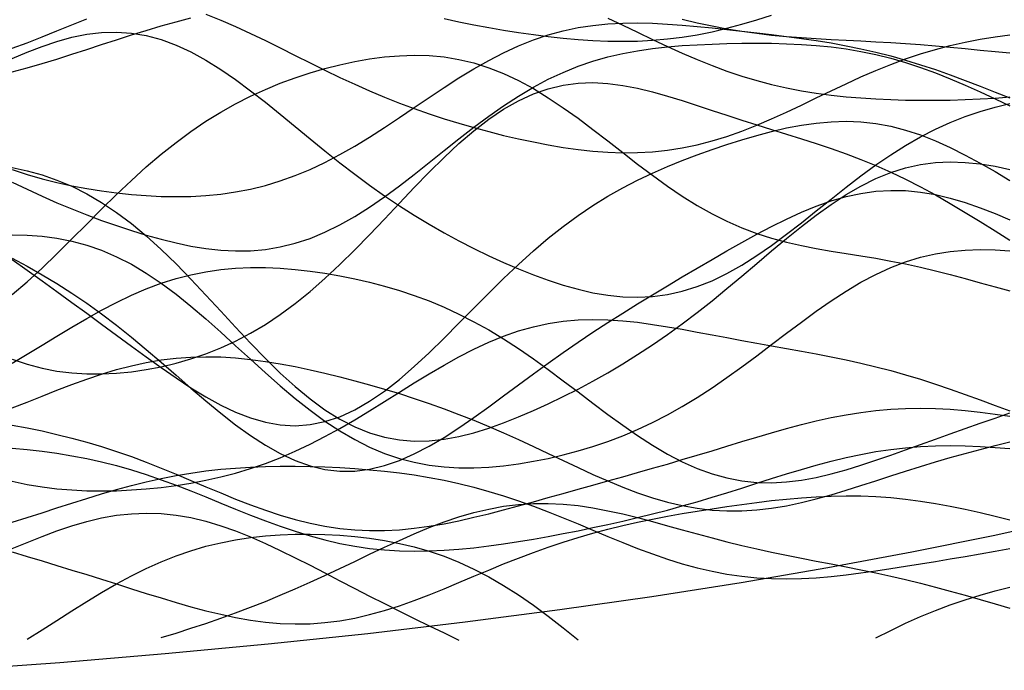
# Model space of a CAD drawing. Extents: x -15.9 to 15.9, y -4.2 to 4.2.
# Tile 10 of 13: x 5.7 to 10.6, y -4.1 to -0.8. Entities that reach past the tile are written whole.
import ezdxf

# ---------------------------------------------------------------- set-up
doc = ezdxf.new("R2010")
doc.units = 0

msp = doc.modelspace()

# ---------------------------------------------------------------- linework, layer by layer
at = {"layer": 'CNC'}
for points in [[(5.63998, -1.04735), (5.71468, -1.02717), (5.78938, -1.00541), (5.86408, -0.9824), (5.93878, -0.95854), (6.01348, -0.9342), (6.08819, -0.90975), (6.16289, -0.88549), (6.23759, -0.86173), (6.31229, -0.83867), (6.38699, -0.81649), (6.46169, -0.79527), (6.5364, -0.77506)], [(5.63998, -0.92846), (5.71468, -0.90096), (5.78938, -0.87185), (5.86408, -0.84164), (5.93878, -0.81085), (6.01348, -0.77999)], [(6.6111, -0.75752), (6.6858, -0.78699), (6.7605, -0.81925), (6.8352, -0.85375), (6.9099, -0.88987), (6.98461, -0.92701), (7.05931, -0.96458), (7.13401, -1.00205), (7.20871, -1.03894), (7.28341, -1.07485), (7.35811, -1.10945), (7.43282, -1.1425), (7.50752, -1.17387), (7.58222, -1.20349), (7.65692, -1.23134), (7.73162, -1.25748), (7.80632, -1.28198), (7.88103, -1.30495), (7.95573, -1.32647), (8.03043, -1.34661), (8.10513, -1.3654), (8.17983, -1.38283), (8.25453, -1.3988), (8.32924, -1.41319), (8.40394, -1.42579), (8.47864, -1.43636), (8.55334, -1.44461), (8.62804, -1.45023), (8.70274, -1.4529), (8.77745, -1.45232), (8.85215, -1.44823), (8.92685, -1.44041), (9.00155, -1.42874), (9.07625, -1.41319), (9.15095, -1.3938), (9.22566, -1.37075), (9.30036, -1.34432), (9.37506, -1.3149), (9.44976, -1.28296), (9.52446, -1.24905), (9.59916, -1.21379), (9.67387, -1.17782), (9.74857, -1.14181), (9.82327, -1.10638), (9.89797, -1.07214), (9.97267, -1.03961), (10.04737, -1.00923), (10.12208, -0.98136), (10.19678, -0.95622), (10.27148, -0.93393), (10.34618, -0.91448), (10.42088, -0.89776), (10.49558, -0.88357), (10.57029, -0.87162), (10.64499, -0.86157)], [(7.80632, -0.77926), (7.88103, -0.79543), (7.95573, -0.81047), (8.03043, -0.82443), (8.10513, -0.83735), (8.17983, -0.84921), (8.25453, -0.85997), (8.32924, -0.86953), (8.40394, -0.87777), (8.47864, -0.88451), (8.55334, -0.88955), (8.62804, -0.89266), (8.70274, -0.89364), (8.77745, -0.89226), (8.85215, -0.88835), (8.92685, -0.88175), (9.00155, -0.87239), (9.07625, -0.86023), (9.15095, -0.84533), (9.22566, -0.82782), (9.30036, -0.8079), (9.37506, -0.78587), (9.44976, -0.76207)], [(8.62804, -0.778), (8.70274, -0.81294), (8.77745, -0.84846), (8.85215, -0.88398), (8.92685, -0.91889), (9.00155, -0.95267), (9.07625, -0.98483), (9.15095, -1.01497), (9.22566, -1.04277), (9.30036, -1.068), (9.37506, -1.09053), (9.44976, -1.11031), (9.52446, -1.1274), (9.59916, -1.1419), (9.67387, -1.15399), (9.74857, -1.16388), (9.82327, -1.17179), (9.89797, -1.17797), (9.97267, -1.18263), (10.04737, -1.18597), (10.12208, -1.18813), (10.19678, -1.18922), (10.27148, -1.18927), (10.34618, -1.18828), (10.42088, -1.18618), (10.49558, -1.18286), (10.57029, -1.1782), (10.64499, -1.17202)], [(9.00155, -0.78203), (9.07625, -0.80012), (9.15095, -0.81633), (9.22566, -0.83059), (9.30036, -0.84288), (9.37506, -0.85327), (9.44976, -0.8619), (9.52446, -0.869), (9.59916, -0.87482), (9.67387, -0.87966), (9.74857, -0.88384), (9.82327, -0.88766), (9.89797, -0.89143), (9.97267, -0.89541), (10.04737, -0.89978), (10.12208, -0.90471), (10.19678, -0.91025), (10.27148, -0.9164), (10.34618, -0.92309), (10.42088, -0.93016), (10.49558, -0.93739), (10.57029, -0.94453), (10.64499, -0.95128)], [(5.63998, -1.53705), (5.71468, -1.56155), (5.78938, -1.5832), (5.86408, -1.60217), (5.93878, -1.61861), (6.01348, -1.63272), (6.08819, -1.64462), (6.16289, -1.65444), (6.23759, -1.66222), (6.31229, -1.66794), (6.38699, -1.67152), (6.46169, -1.67278), (6.5364, -1.67151), (6.6111, -1.66744), (6.6858, -1.66024), (6.7605, -1.64962), (6.8352, -1.63527), (6.9099, -1.61692), (6.98461, -1.5944), (7.05931, -1.56759), (7.13401, -1.5365), (7.20871, -1.50125), (7.28341, -1.46211), (7.35811, -1.41945), (7.43282, -1.3738), (7.50752, -1.32578), (7.58222, -1.27612), (7.65692, -1.22561), (7.73162, -1.17509), (7.80632, -1.12541), (7.88103, -1.07741), (7.95573, -1.03186), (8.03043, -0.98946), (8.10513, -0.95081), (8.17983, -0.91637), (8.25453, -0.88646), (8.32924, -0.86126), (8.40394, -0.8408), (8.47864, -0.82496), (8.55334, -0.81349), (8.62804, -0.80603), (8.70274, -0.80217), (8.77745, -0.80139), (8.85215, -0.80318), (8.92685, -0.80703), (9.00155, -0.81244), (9.07625, -0.819), (9.15095, -0.82633), (9.22566, -0.83419), (9.30036, -0.84241), (9.37506, -0.85093), (9.44976, -0.85978), (9.52446, -0.8691), (9.59916, -0.87907), (9.67387, -0.88993), (9.74857, -0.90196), (9.82327, -0.91542), (9.89797, -0.93056), (9.97267, -0.94758), (10.04737, -0.96661), (10.12208, -0.98769), (10.19678, -1.01079), (10.27148, -1.03575), (10.34618, -1.06236), (10.42088, -1.09028), (10.49558, -1.11912), (10.57029, -1.14844), (10.64499, -1.17776)], [(5.63998, -0.97982), (5.71468, -0.94812), (5.78938, -0.91917), (5.86408, -0.8939), (5.93878, -0.87325), (6.01348, -0.85807), (6.08819, -0.84912), (6.16289, -0.84699), (6.23759, -0.85212), (6.31229, -0.86476), (6.38699, -0.88492), (6.46169, -0.91244), (6.5364, -0.94693), (6.6111, -0.98785), (6.6858, -1.03445), (6.7605, -1.08591), (6.8352, -1.14129), (6.9099, -1.19962), (6.98461, -1.2599), (7.05931, -1.32118), (7.13401, -1.3826), (7.20871, -1.44335), (7.28341, -1.50279), (7.35811, -1.56037), (7.43282, -1.61573), (7.50752, -1.66861), (7.58222, -1.71889), (7.65692, -1.76656), (7.73162, -1.81169), (7.80632, -1.8544), (7.88103, -1.89482), (7.95573, -1.9331), (8.03043, -1.96931), (8.10513, -2.00349), (8.17983, -2.03557), (8.25453, -2.06538), (8.32924, -2.09267), (8.40394, -2.11707), (8.47864, -2.13813), (8.55334, -2.15534), (8.62804, -2.16814), (8.70274, -2.17597), (8.77745, -2.1783), (8.85215, -2.17466), (8.92685, -2.16466), (9.00155, -2.14807), (9.07625, -2.12479), (9.15095, -2.09491), (9.22566, -2.0587), (9.30036, -2.0166), (9.37506, -1.96924), (9.44976, -1.91741), (9.52446, -1.86204), (9.59916, -1.80414), (9.67387, -1.74478), (9.74857, -1.68508), (9.82327, -1.6261), (9.89797, -1.56884), (9.97267, -1.51422), (10.04737, -1.46297), (10.12208, -1.41569), (10.19678, -1.37279), (10.27148, -1.33447), (10.34618, -1.30075), (10.42088, -1.27146), (10.49558, -1.24628), (10.57029, -1.22476), (10.64499, -1.20634)], [(5.63998, -1.59963), (5.71468, -1.63635), (5.78938, -1.67107), (5.86408, -1.7039), (5.93878, -1.73497), (6.01348, -1.7644), (6.08819, -1.79226), (6.16289, -1.81856), (6.23759, -1.84322), (6.31229, -1.86609), (6.38699, -1.88689), (6.46169, -1.90528), (6.5364, -1.92082), (6.6111, -1.93302), (6.6858, -1.94134), (6.7605, -1.94524), (6.8352, -1.94418), (6.9099, -1.93772), (6.98461, -1.92545), (7.05931, -1.90712), (7.13401, -1.8826), (7.20871, -1.85193), (7.28341, -1.81529), (7.35811, -1.77307), (7.43282, -1.72581), (7.50752, -1.67421), (7.58222, -1.61909), (7.65692, -1.56138), (7.73162, -1.50208), (7.80632, -1.44222), (7.88103, -1.38284), (7.95573, -1.32492), (8.03043, -1.26935), (8.10513, -1.21692), (8.17983, -1.16829), (8.25453, -1.12395), (8.32924, -1.08422), (8.40394, -1.04926), (8.47864, -1.01905), (8.55334, -0.99345), (8.62804, -0.97216), (8.70274, -0.9548), (8.77745, -0.94091), (8.85215, -0.93001), (8.92685, -0.92161), (9.00155, -0.91524), (9.07625, -0.91051), (9.15095, -0.90708), (9.22566, -0.90474), (9.30036, -0.90338), (9.37506, -0.90298), (9.44976, -0.90365), (9.52446, -0.90557), (9.59916, -0.90901), (9.67387, -0.91426), (9.74857, -0.92167), (9.82327, -0.93153), (9.89797, -0.94413), (9.97267, -0.95968), (10.04737, -0.9783), (10.12208, -1.00001), (10.19678, -1.02472), (10.27148, -1.05221), (10.34618, -1.08215), (10.42088, -1.11411), (10.49558, -1.14757), (10.57029, -1.18195), (10.64499, -1.21663)], [(5.63998, -2.16366), (5.71468, -2.09983), (5.78938, -2.03138), (5.86408, -1.95953), (5.93878, -1.88553), (6.01348, -1.81064), (6.08819, -1.73603), (6.16289, -1.66281), (6.23759, -1.59195), (6.31229, -1.52423), (6.38699, -1.4603), (6.46169, -1.40059), (6.5364, -1.34535), (6.6111, -1.29469), (6.6858, -1.24853), (6.7605, -1.2067), (6.8352, -1.16894), (6.9099, -1.13494), (6.98461, -1.10439), (7.05931, -1.07698), (7.13401, -1.05248), (7.20871, -1.03076), (7.28341, -1.01175), (7.35811, -0.99552), (7.43282, -0.98225), (7.50752, -0.97221), (7.58222, -0.96576), (7.65692, -0.96334), (7.73162, -0.96537), (7.80632, -0.97229), (7.88103, -0.98451), (7.95573, -1.00232), (8.03043, -1.02592), (8.10513, -1.05536), (8.17983, -1.09052), (8.25453, -1.13112), (8.32924, -1.17669), (8.40394, -1.22658), (8.47864, -1.28002), (8.55334, -1.33608), (8.62804, -1.39377), (8.70274, -1.45202), (8.77745, -1.50976), (8.85215, -1.56599), (8.92685, -1.61976), (9.00155, -1.67025), (9.07625, -1.71681), (9.15095, -1.75896), (9.22566, -1.79644), (9.30036, -1.82919), (9.37506, -1.85735), (9.44976, -1.88126), (9.52446, -1.90141), (9.59916, -1.91844), (9.67387, -1.93307), (9.74857, -1.94606), (9.82327, -1.95818), (9.89797, -1.97016), (9.97267, -1.98263), (10.04737, -1.99611), (10.12208, -2.01093), (10.19678, -2.0273), (10.27148, -2.04519), (10.34618, -2.06442), (10.42088, -2.08462), (10.49558, -2.10528), (10.57029, -2.12575), (10.64499, -2.14531)], [(5.63998, -2.48825), (5.71468, -2.5142), (5.78938, -2.5342), (5.86408, -2.54864), (5.93878, -2.55793), (6.01348, -2.56251), (6.08819, -2.56278), (6.16289, -2.5591), (6.23759, -2.55174), (6.31229, -2.54087), (6.38699, -2.52653), (6.46169, -2.50866), (6.5364, -2.48711), (6.6111, -2.46162), (6.6858, -2.43188), (6.7605, -2.39758), (6.8352, -2.35838), (6.9099, -2.31403), (6.98461, -2.26436), (7.05931, -2.20933), (7.13401, -2.14905), (7.20871, -2.0838), (7.28341, -2.01407), (7.35811, -1.94054), (7.43282, -1.86404), (7.50752, -1.78561), (7.58222, -1.7064), (7.65692, -1.62764), (7.73162, -1.55063), (7.80632, -1.47667), (7.88103, -1.40701), (7.95573, -1.34279), (8.03043, -1.28501), (8.10513, -1.2345), (8.17983, -1.19185), (8.25453, -1.15744), (8.32924, -1.13138), (8.40394, -1.11355), (8.47864, -1.10359), (8.55334, -1.10095), (8.62804, -1.10489), (8.70274, -1.11455), (8.77745, -1.12899), (8.85215, -1.14724), (8.92685, -1.16832), (9.00155, -1.19135), (9.07625, -1.21553), (9.15095, -1.2402), (9.22566, -1.26487), (9.30036, -1.28923), (9.37506, -1.31314), (9.44976, -1.33664), (9.52446, -1.35991), (9.59916, -1.38328), (9.67387, -1.40716), (9.74857, -1.43201), (9.82327, -1.4583), (9.89797, -1.48648), (9.97267, -1.51692), (10.04737, -1.5499), (10.12208, -1.58555), (10.19678, -1.62386), (10.27148, -1.66469), (10.34618, -1.7077), (10.42088, -1.75243), (10.49558, -1.79832), (10.57029, -1.84468), (10.64499, -1.89078)], [(5.63998, -1.98814), (5.71468, -2.04214), (5.78938, -2.096), (5.86408, -2.14991), (5.93878, -2.20402), (6.01348, -2.25843), (6.08819, -2.31316), (6.16289, -2.36811), (6.23759, -2.42303), (6.31229, -2.47752), (6.38699, -2.53101), (6.46169, -2.5828), (6.5364, -2.63203), (6.6111, -2.67777), (6.6858, -2.71899), (6.7605, -2.75465), (6.8352, -2.78373), (6.9099, -2.80528), (6.98461, -2.81847), (7.05931, -2.82264), (7.13401, -2.81731), (7.20871, -2.80226), (7.28341, -2.77749), (7.35811, -2.74327), (7.43282, -2.70013), (7.50752, -2.64882), (7.58222, -2.59031), (7.65692, -2.52574), (7.73162, -2.45637), (7.80632, -2.38355), (7.88103, -2.30863), (7.95573, -2.23295), (8.03043, -2.15777), (8.10513, -2.08422), (8.17983, -2.01327), (8.25453, -1.94569), (8.32924, -1.88207), (8.40394, -1.82276), (8.47864, -1.76793), (8.55334, -1.71755), (8.62804, -1.67144), (8.70274, -1.62928), (8.77745, -1.59067), (8.85215, -1.55517), (8.92685, -1.52234), (9.00155, -1.49177), (9.07625, -1.46314), (9.15095, -1.43622), (9.22566, -1.41091), (9.30036, -1.38725), (9.37506, -1.36542), (9.44976, -1.34571), (9.52446, -1.32852), (9.59916, -1.31435), (9.67387, -1.3037), (9.74857, -1.29711), (9.82327, -1.29508), (9.89797, -1.29803), (9.97267, -1.30626), (10.04737, -1.31995), (10.12208, -1.3391), (10.19678, -1.36356), (10.27148, -1.39296), (10.34618, -1.4268), (10.42088, -1.46441), (10.49558, -1.50501), (10.57029, -1.5477), (10.64499, -1.59157)], [(5.63998, -1.52602), (5.71468, -1.54273), (5.78938, -1.56373), (5.86408, -1.58963), (5.93878, -1.62101), (6.01348, -1.65832), (6.08819, -1.70189), (6.16289, -1.75185), (6.23759, -1.80814), (6.31229, -1.87048), (6.38699, -1.93835), (6.46169, -2.01104), (6.5364, -2.08759), (6.6111, -2.1669), (6.6858, -2.24771), (6.7605, -2.32868), (6.8352, -2.40841), (6.9099, -2.48551), (6.98461, -2.55866), (7.05931, -2.62663), (7.13401, -2.68836), (7.20871, -2.74295), (7.28341, -2.78974), (7.35811, -2.8283), (7.43282, -2.85842), (7.50752, -2.88012), (7.58222, -2.89365), (7.65692, -2.89943), (7.73162, -2.89802), (7.80632, -2.8901), (7.88103, -2.87643), (7.95573, -2.85775), (8.03043, -2.83481), (8.10513, -2.8083), (8.17983, -2.77879), (8.25453, -2.74677), (8.32924, -2.71257), (8.40394, -2.67642), (8.47864, -2.63839), (8.55334, -2.59848), (8.62804, -2.55656), (8.70274, -2.51248), (8.77745, -2.46606), (8.85215, -2.41712), (8.92685, -2.36557), (9.00155, -2.31137), (9.07625, -2.25462), (9.15095, -2.19554), (9.22566, -2.1345), (9.30036, -2.07204), (9.37506, -2.00883), (9.44976, -1.94565), (9.52446, -1.88341), (9.59916, -1.82307), (9.67387, -1.7656), (9.74857, -1.71197), (9.82327, -1.66308), (9.89797, -1.61973), (9.97267, -1.58257), (10.04737, -1.55207), (10.12208, -1.52849), (10.19678, -1.51188), (10.27148, -1.50209), (10.34618, -1.49874), (10.42088, -1.50125), (10.49558, -1.50888), (10.57029, -1.5208), (10.64499, -1.53604)], [(5.63998, -1.98213), (5.71468, -2.02223), (5.78938, -2.06461), (5.86408, -2.10955), (5.93878, -2.15732), (6.01348, -2.2081), (6.08819, -2.26193), (6.16289, -2.31876), (6.23759, -2.37835), (6.31229, -2.44028), (6.38699, -2.50397), (6.46169, -2.56867), (6.5364, -2.63346), (6.6111, -2.69733), (6.6858, -2.75914), (6.7605, -2.81774), (6.8352, -2.87193), (6.9099, -2.92061), (6.98461, -2.96273), (7.05931, -2.99738), (7.13401, -3.02385), (7.20871, -3.04161), (7.28341, -3.05035), (7.35811, -3.05001), (7.43282, -3.04076), (7.50752, -3.02301), (7.58222, -2.99734), (7.65692, -2.96453), (7.73162, -2.92549), (7.80632, -2.88123), (7.88103, -2.83278), (7.95573, -2.7812), (8.03043, -2.72751), (8.10513, -2.67262), (8.17983, -2.61736), (8.25453, -2.56239), (8.32924, -2.50824), (8.40394, -2.45527), (8.47864, -2.40368), (8.55334, -2.35355), (8.62804, -2.30481), (8.70274, -2.25734), (8.77745, -2.21092), (8.85215, -2.16534), (8.92685, -2.12041), (9.00155, -2.07595), (9.07625, -2.0319), (9.15095, -1.98828), (9.22566, -1.94523), (9.30036, -1.90302), (9.37506, -1.86202), (9.44976, -1.82272), (9.52446, -1.7857), (9.59916, -1.75158), (9.67387, -1.72103), (9.74857, -1.69467), (9.82327, -1.67311), (9.89797, -1.65685), (9.97267, -1.64627), (10.04737, -1.64161), (10.12208, -1.64294), (10.19678, -1.65014), (10.27148, -1.66293), (10.34618, -1.68083), (10.42088, -1.70322), (10.49558, -1.72937), (10.57029, -1.75842), (10.64499, -1.78948)], [(5.63998, -1.86476), (5.71468, -1.86627), (5.78938, -1.87153), (5.86408, -1.88119), (5.93878, -1.89585), (6.01348, -1.91601), (6.08819, -1.94208), (6.16289, -1.97429), (6.23759, -2.0127), (6.31229, -2.0572), (6.38699, -2.10745), (6.46169, -2.16294), (6.5364, -2.22297), (6.6111, -2.28667), (6.6858, -2.35304), (6.7605, -2.42101), (6.8352, -2.48941), (6.9099, -2.55711), (6.98461, -2.62298), (7.05931, -2.68596), (7.13401, -2.74511), (7.20871, -2.79963), (7.28341, -2.84889), (7.35811, -2.89242), (7.43282, -2.92994), (7.50752, -2.96135), (7.58222, -2.98673), (7.65692, -3.00627), (7.73162, -3.02031), (7.80632, -3.02926), (7.88103, -3.03357), (7.95573, -3.03374), (8.03043, -3.03023), (8.10513, -3.02343), (8.17983, -3.01371), (8.25453, -3.00131), (8.32924, -2.98639), (8.40394, -2.969), (8.47864, -2.94911), (8.55334, -2.9266), (8.62804, -2.90129), (8.70274, -2.873), (8.77745, -2.8415), (8.85215, -2.80662), (8.92685, -2.76826), (9.00155, -2.72638), (9.07625, -2.68107), (9.15095, -2.63254), (9.22566, -2.58114), (9.30036, -2.52736), (9.37506, -2.47182), (9.44976, -2.41527), (9.52446, -2.35851), (9.59916, -2.30246), (9.67387, -2.24801), (9.74857, -2.19608), (9.82327, -2.14751), (9.89797, -2.10307), (9.97267, -2.06342), (10.04737, -2.02903), (10.12208, -2.00022), (10.19678, -1.97715), (10.27148, -1.95975), (10.34618, -1.94778), (10.42088, -1.94084), (10.49558, -1.93839), (10.57029, -1.93976), (10.64499, -1.94421)], [(5.63998, -2.5082), (5.71468, -2.46424), (5.78938, -2.41911), (5.86408, -2.37361), (5.93878, -2.32855), (6.01348, -2.28473), (6.08819, -2.24292), (6.16289, -2.2038), (6.23759, -2.16796), (6.31229, -2.13588), (6.38699, -2.10788), (6.46169, -2.08419), (6.5364, -2.06488), (6.6111, -2.0499), (6.6858, -2.0391), (6.7605, -2.03225), (6.8352, -2.02906), (6.9099, -2.02922), (6.98461, -2.03239), (7.05931, -2.03828), (7.13401, -2.04665), (7.20871, -2.0573), (7.28341, -2.07013), (7.35811, -2.08512), (7.43282, -2.10232), (7.50752, -2.12188), (7.58222, -2.14397), (7.65692, -2.16883), (7.73162, -2.1967), (7.80632, -2.22783), (7.88103, -2.26239), (7.95573, -2.3005), (8.03043, -2.3422), (8.10513, -2.38739), (8.17983, -2.43585), (8.25453, -2.48722), (8.32924, -2.54101), (8.40394, -2.59659), (8.47864, -2.65321), (8.55334, -2.71002), (8.62804, -2.76613), (8.70274, -2.82057), (8.77745, -2.87241), (8.85215, -2.92075), (8.92685, -2.96474), (9.00155, -3.00366), (9.07625, -3.03692), (9.15095, -3.06406), (9.22566, -3.08484), (9.30036, -3.09915), (9.37506, -3.10709), (9.44976, -3.1089), (9.52446, -3.10501), (9.59916, -3.09593), (9.67387, -3.0823), (9.74857, -3.0648), (9.82327, -3.04415), (9.89797, -3.02107), (9.97267, -2.99623), (10.04737, -2.97023), (10.12208, -2.94358), (10.19678, -2.9167), (10.27148, -2.88986), (10.34618, -2.86322), (10.42088, -2.83683), (10.49558, -2.81063), (10.57029, -2.78448), (10.64499, -2.75817)], [(5.63998, -3.10085), (5.71468, -3.11689), (5.78938, -3.12948), (5.86408, -3.13882), (5.93878, -3.14517), (6.01348, -3.14876), (6.08819, -3.14983), (6.16289, -3.14859), (6.23759, -3.14517), (6.31229, -3.13968), (6.38699, -3.13213), (6.46169, -3.12247), (6.5364, -3.11061), (6.6111, -3.09637), (6.6858, -3.07958), (6.7605, -3.06004), (6.8352, -3.03755), (6.9099, -3.01194), (6.98461, -2.98312), (7.05931, -2.95104), (7.13401, -2.91579), (7.20871, -2.87751), (7.28341, -2.8365), (7.35811, -2.79316), (7.43282, -2.74798), (7.50752, -2.70156), (7.58222, -2.6546), (7.65692, -2.60783), (7.73162, -2.56201), (7.80632, -2.51793), (7.88103, -2.47631), (7.95573, -2.43785), (8.03043, -2.40314), (8.10513, -2.37267), (8.17983, -2.34681), (8.25453, -2.32578), (8.32924, -2.30966), (8.40394, -2.29838), (8.47864, -2.29175), (8.55334, -2.28944), (8.62804, -2.29102), (8.70274, -2.29599), (8.77745, -2.30381), (8.85215, -2.3139), (8.92685, -2.32569), (9.00155, -2.33866), (9.07625, -2.35236), (9.15095, -2.36638), (9.22566, -2.38045), (9.30036, -2.39438), (9.37506, -2.40809), (9.44976, -2.42161), (9.52446, -2.43503), (9.59916, -2.44856), (9.67387, -2.46244), (9.74857, -2.47692), (9.82327, -2.4923), (9.89797, -2.50883), (9.97267, -2.52673), (10.04737, -2.54615), (10.12208, -2.56719), (10.19678, -2.58982), (10.27148, -2.61396), (10.34618, -2.6394), (10.42088, -2.66589), (10.49558, -2.69306), (10.57029, -2.72052), (10.64499, -2.74785)], [(5.63998, -2.73355), (5.71468, -2.70367), (5.78938, -2.67363), (5.86408, -2.644), (5.93878, -2.61536), (6.01348, -2.58829), (6.08819, -2.56333), (6.16289, -2.54094), (6.23759, -2.52152), (6.31229, -2.50538), (6.38699, -2.49273), (6.46169, -2.48368), (6.5364, -2.47822), (6.6111, -2.47629), (6.6858, -2.4777), (6.7605, -2.48224), (6.8352, -2.48962), (6.9099, -2.49954), (6.98461, -2.51168), (7.05931, -2.52575), (7.13401, -2.54148), (7.20871, -2.55864), (7.28341, -2.57705), (7.35811, -2.59661), (7.43282, -2.61724), (7.50752, -2.63895), (7.58222, -2.66178), (7.65692, -2.6858), (7.73162, -2.7111), (7.80632, -2.73778), (7.88103, -2.7659), (7.95573, -2.79549), (8.03043, -2.82654), (8.10513, -2.85895), (8.17983, -2.89256), (8.25453, -2.92711), (8.32924, -2.96227), (8.40394, -2.99764), (8.47864, -3.03272), (8.55334, -3.06698), (8.62804, -3.09985), (8.70274, -3.13074), (8.77745, -3.15909), (8.85215, -3.18433), (8.92685, -3.20599), (9.00155, -3.22366), (9.07625, -3.23703), (9.15095, -3.24589), (9.22566, -3.25016), (9.30036, -3.24989), (9.37506, -3.24523), (9.44976, -3.23647), (9.52446, -3.22396), (9.59916, -3.20817), (9.67387, -3.18961), (9.74857, -3.16883), (9.82327, -3.14641), (9.89797, -3.12288), (9.97267, -3.09876), (10.04737, -3.07451), (10.12208, -3.05052), (10.19678, -3.02709), (10.27148, -3.00443), (10.34618, -2.98265), (10.42088, -2.96177), (10.49558, -2.94176), (10.57029, -2.92248), (10.64499, -2.90377)], [(5.63998, -2.82028), (5.71468, -2.83398), (5.78938, -2.84912), (5.86408, -2.86588), (5.93878, -2.88442), (6.01348, -2.90486), (6.08819, -2.92727), (6.16289, -2.95164), (6.23759, -2.9779), (6.31229, -3.00588), (6.38699, -3.03533), (6.46169, -3.06592), (6.5364, -3.09723), (6.6111, -3.12879), (6.6858, -3.16008), (6.7605, -3.19056), (6.8352, -3.21966), (6.9099, -3.24683), (6.98461, -3.27157), (7.05931, -3.29341), (7.13401, -3.31198), (7.20871, -3.32696), (7.28341, -3.33817), (7.35811, -3.34548), (7.43282, -3.34892), (7.50752, -3.34857), (7.58222, -3.34464), (7.65692, -3.33738), (7.73162, -3.32714), (7.80632, -3.31428), (7.88103, -3.29922), (7.95573, -3.28236), (8.03043, -3.26409), (8.10513, -3.24478), (8.17983, -3.22475), (8.25453, -3.20427), (8.32924, -3.18353), (8.40394, -3.16267), (8.47864, -3.14179), (8.55334, -3.1209), (8.62804, -3.09998), (8.70274, -3.07898), (8.77745, -3.05783), (8.85215, -3.03646), (8.92685, -3.0148), (9.00155, -2.99282), (9.07625, -2.97052), (9.15095, -2.94798), (9.22566, -2.92528), (9.30036, -2.90261), (9.37506, -2.88018), (9.44976, -2.85826), (9.52446, -2.83716), (9.59916, -2.81722), (9.67387, -2.79877), (9.74857, -2.78215), (9.82327, -2.76768), (9.89797, -2.75561), (9.97267, -2.74615), (10.04737, -2.73946), (10.12208, -2.73558), (10.19678, -2.7345), (10.27148, -2.7361), (10.34618, -2.74019), (10.42088, -2.7465), (10.49558, -2.75471), (10.57029, -2.76445), (10.64499, -2.77532)], [(5.63998, -2.93593), (5.71468, -2.94257), (5.78938, -2.95081), (5.86408, -2.96089), (5.93878, -2.97301), (6.01348, -2.98735), (6.08819, -3.00402), (6.16289, -3.02307), (6.23759, -3.04447), (6.31229, -3.06812), (6.38699, -3.09382), (6.46169, -3.12129), (6.5364, -3.15018), (6.6111, -3.18007), (6.6858, -3.21048), (6.7605, -3.24091), (6.8352, -3.27083), (6.9099, -3.29972), (6.98461, -3.32708), (7.05931, -3.35245), (7.13401, -3.37542), (7.20871, -3.39568), (7.28341, -3.41297), (7.35811, -3.42712), (7.43282, -3.43808), (7.50752, -3.44584), (7.58222, -3.4505), (7.65692, -3.45224), (7.73162, -3.45126), (7.80632, -3.44782), (7.88103, -3.44221), (7.95573, -3.43473), (8.03043, -3.42565), (8.10513, -3.41524), (8.17983, -3.40372), (8.25453, -3.39127), (8.32924, -3.37803), (8.40394, -3.36409), (8.47864, -3.34946), (8.55334, -3.33416), (8.62804, -3.31815), (8.70274, -3.30135), (8.77745, -3.28371), (8.85215, -3.26516), (8.92685, -3.24566), (9.00155, -3.2252), (9.07625, -3.20382), (9.15095, -3.18159), (9.22566, -3.15866), (9.30036, -3.13523), (9.37506, -3.11155), (9.44976, -3.0879), (9.52446, -3.06464), (9.59916, -3.0421), (9.67387, -3.02067), (9.74857, -3.00071), (9.82327, -2.98254), (9.89797, -2.96647), (9.97267, -2.95273), (10.04737, -2.94151), (10.12208, -2.9329), (10.19678, -2.92692), (10.27148, -2.9235), (10.34618, -2.9225), (10.42088, -2.9237), (10.49558, -2.92683), (10.57029, -2.93155), (10.64499, -2.93752)], [(5.63998, -3.3068), (5.71468, -3.28371), (5.78938, -3.25981), (5.86408, -3.2355), (5.93878, -3.21122), (6.01348, -3.18737), (6.08819, -3.16436), (6.16289, -3.14254), (6.23759, -3.12224), (6.31229, -3.10368), (6.38699, -3.08707), (6.46169, -3.07251), (6.5364, -3.06006), (6.6111, -3.04971), (6.6858, -3.04138), (6.7605, -3.03497), (6.8352, -3.03035), (6.9099, -3.02737), (6.98461, -3.02588), (7.05931, -3.02576), (7.13401, -3.0269), (7.20871, -3.02923), (7.28341, -3.03273), (7.35811, -3.03742), (7.43282, -3.04336), (7.50752, -3.05066), (7.58222, -3.05946), (7.65692, -3.06991), (7.73162, -3.08217), (7.80632, -3.0964), (7.88103, -3.11271), (7.95573, -3.13121), (8.03043, -3.15192), (8.10513, -3.17481), (8.17983, -3.19978), (8.25453, -3.22665), (8.32924, -3.25516), (8.40394, -3.28497), (8.47864, -3.31568), (8.55334, -3.34684), (8.62804, -3.37796), (8.70274, -3.4085), (8.77745, -3.43796), (8.85215, -3.46583), (8.92685, -3.49164), (9.00155, -3.51497), (9.07625, -3.53548), (9.15095, -3.5529), (9.22566, -3.56706), (9.30036, -3.57787), (9.37506, -3.58537), (9.44976, -3.58963), (9.52446, -3.59086), (9.59916, -3.58929), (9.67387, -3.58524), (9.74857, -3.57904), (9.82327, -3.57105), (9.89797, -3.56163), (9.97267, -3.5511), (10.04737, -3.53978), (10.12208, -3.52791), (10.19678, -3.51571), (10.27148, -3.5033), (10.34618, -3.49077), (10.42088, -3.47814), (10.49558, -3.46537), (10.57029, -3.45239), (10.64499, -3.4391)], [(5.63998, -3.45625), (5.71468, -3.47882), (5.78938, -3.50142), (5.86408, -3.52412), (5.93878, -3.54699), (6.01348, -3.57008), (6.08819, -3.59338), (6.16289, -3.61686), (6.23759, -3.6404), (6.31229, -3.66384), (6.38699, -3.68694), (6.46169, -3.70939), (6.5364, -3.73082), (6.6111, -3.75085), (6.6858, -3.76902), (6.7605, -3.7849), (6.8352, -3.79805), (6.9099, -3.80805), (6.98461, -3.81456), (7.05931, -3.81728), (7.13401, -3.816), (7.20871, -3.81063), (7.28341, -3.80115), (7.35811, -3.78766), (7.43282, -3.77039), (7.50752, -3.74963), (7.58222, -3.72579), (7.65692, -3.69934), (7.73162, -3.67081), (7.80632, -3.64074), (7.88103, -3.60972), (7.95573, -3.57829), (8.03043, -3.54699), (8.10513, -3.51628), (8.17983, -3.48657), (8.25453, -3.4582), (8.32924, -3.4314), (8.40394, -3.40634), (8.47864, -3.38308), (8.55334, -3.36161), (8.62804, -3.34187), (8.70274, -3.32373), (8.77745, -3.30702), (8.85215, -3.29157), (8.92685, -3.2772), (9.00155, -3.26375), (9.07625, -3.25108), (9.15095, -3.23911), (9.22566, -3.22781), (9.30036, -3.2172), (9.37506, -3.20735), (9.44976, -3.1984), (9.52446, -3.19053), (9.59916, -3.18393), (9.67387, -3.17884), (9.74857, -3.17548), (9.82327, -3.17407), (9.89797, -3.17477), (9.97267, -3.17773), (10.04737, -3.18302), (10.12208, -3.19064), (10.19678, -3.20051), (10.27148, -3.2125), (10.34618, -3.22639), (10.42088, -3.24189), (10.49558, -3.25868), (10.57029, -3.27638), (10.64499, -3.2946)], [(6.38699, -3.88556), (6.46169, -3.86298), (6.5364, -3.83935), (6.6111, -3.81468), (6.6858, -3.78892), (6.7605, -3.76202), (6.8352, -3.73389), (6.9099, -3.70447), (6.98461, -3.67375), (7.05931, -3.64174), (7.13401, -3.60852), (7.20871, -3.57426), (7.28341, -3.53918), (7.35811, -3.5036), (7.43282, -3.46793), (7.50752, -3.43262), (7.58222, -3.3982), (7.65692, -3.3652), (7.73162, -3.33421), (7.80632, -3.30577), (7.88103, -3.28041), (7.95573, -3.2586), (8.03043, -3.24071), (8.10513, -3.22703), (8.17983, -3.21775), (8.25453, -3.21291), (8.32924, -3.21244), (8.40394, -3.21617), (8.47864, -3.22378), (8.55334, -3.23487), (8.62804, -3.24898), (8.70274, -3.26555), (8.77745, -3.28403), (8.85215, -3.30383), (8.92685, -3.32442), (9.00155, -3.34526), (9.07625, -3.36593), (9.15095, -3.38606), (9.22566, -3.40538), (9.30036, -3.42374), (9.37506, -3.44106), (9.44976, -3.45739), (9.52446, -3.47284), (9.59916, -3.48763), (9.67387, -3.50199), (9.74857, -3.51621), (9.82327, -3.53058), (9.89797, -3.54538), (9.97267, -3.56087), (10.04737, -3.57722), (10.12208, -3.59457), (10.19678, -3.61296), (10.27148, -3.63235), (10.34618, -3.65263), (10.42088, -3.6736), (10.49558, -3.69498), (10.57029, -3.71647), (10.64499, -3.7377)], [(5.33394, -4.05008), (5.87822, -4.01051), (6.40774, -3.9664), (6.92309, -3.9178), (7.42467, -3.86475), (7.91273, -3.8073), (8.38742, -3.7455), (8.84882, -3.6794), (9.29692, -3.60908), (9.73169, -3.53458), (10.15305, -3.45597), (10.56091, -3.37333), (10.95514, -3.28672)], [(5.63998, -3.43913), (5.71468, -3.40806), (5.78938, -3.3782), (5.86408, -3.35032), (5.93878, -3.32513), (6.01348, -3.30333), (6.08819, -3.28555), (6.16289, -3.27232), (6.23759, -3.26404), (6.31229, -3.26101), (6.38699, -3.26335), (6.46169, -3.27106), (6.5364, -3.28397), (6.6111, -3.30182), (6.6858, -3.3242), (6.7605, -3.35062), (6.8352, -3.38051), (6.9099, -3.4133), (6.98461, -3.44837), (7.05931, -3.48513), (7.13401, -3.52304), (7.20871, -3.5616), (7.28341, -3.60042), (7.35811, -3.63916), (7.43282, -3.6776), (7.50752, -3.71558), (7.58222, -3.75303), (7.65692, -3.78996), (7.73162, -3.82638), (7.80632, -3.86236), (7.88103, -3.89797)], [(5.71468, -3.89309), (5.78938, -3.84677), (5.86408, -3.79951), (5.93878, -3.75211), (6.01348, -3.70538), (6.08819, -3.66008), (6.16289, -3.61692), (6.23759, -3.57649), (6.31229, -3.53927), (6.38699, -3.50563), (6.46169, -3.4758), (6.5364, -3.44987), (6.6111, -3.42783), (6.6858, -3.40956), (6.7605, -3.39486), (6.8352, -3.38349), (6.9099, -3.37518), (6.98461, -3.36967), (7.05931, -3.36672), (7.13401, -3.36615), (7.20871, -3.36786), (7.28341, -3.37183), (7.35811, -3.37812), (7.43282, -3.3869), (7.50752, -3.3984), (7.58222, -3.41291), (7.65692, -3.43076), (7.73162, -3.45229), (7.80632, -3.47782), (7.88103, -3.50764), (7.95573, -3.54193), (8.03043, -3.58078), (8.10513, -3.62415), (8.17983, -3.67185), (8.25453, -3.72353), (8.32924, -3.7787), (8.40394, -3.83671), (8.47864, -3.89678)], [(9.97267, -3.88762), (10.04737, -3.84989), (10.12208, -3.81414), (10.19678, -3.78071), (10.27148, -3.74982), (10.34618, -3.72157), (10.42088, -3.69591), (10.49558, -3.67268), (10.57029, -3.65162), (10.64499, -3.63242)]]:
    msp.add_lwpolyline(points, dxfattribs=at)

doc.saveas('drawing.dxf')
